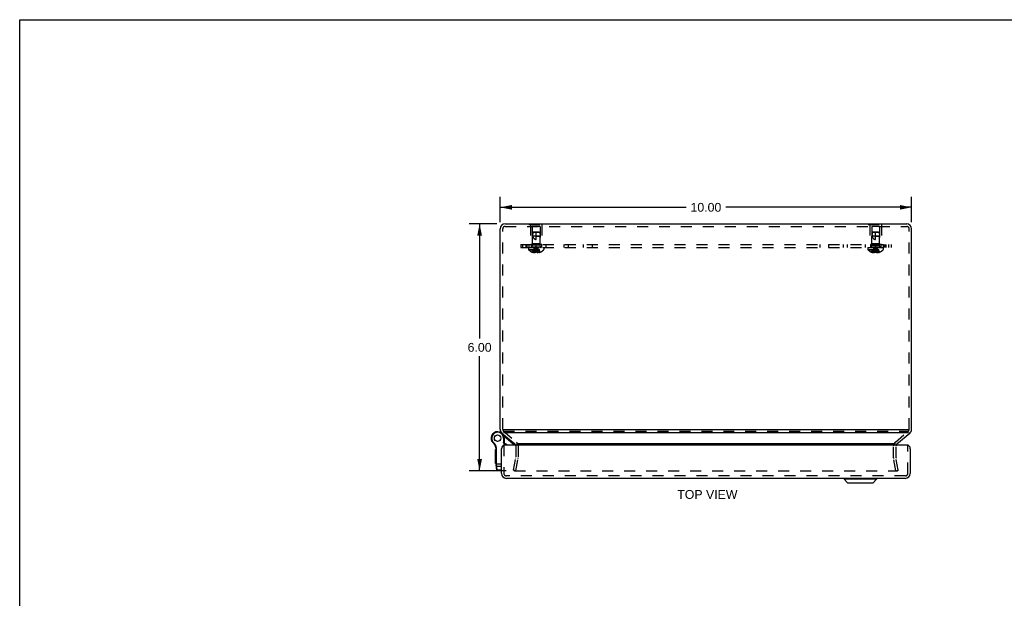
# Model space of a CAD drawing. Header units: inches. Extents: x 0 to 48.6, y 0 to 31.4.
# Tile 9 of 11: x 0 to 23.9, y 17.4 to 31.4. Entities that reach past the tile are written whole.
import ezdxf

# ---------------------------------------------------------------- set-up
doc = ezdxf.new("R2010")
doc.units = ezdxf.units.IN
doc.header["$LTSCALE"] = 2.671429
doc.header["$MEASUREMENT"] = 0
doc.linetypes.add('HIDDEN', pattern=[0.2, 0.1, -0.1])
doc.layers.get('0').update_dxf_attribs({"linetype": 'CONTINUOUS'})
for name, color, linetype in [('DEFAULT_2', 8, 'HIDDEN'), ('DIMENSIONS', 7, 'CONTINUOUS'), ('DOOR_ASSEMBLY', 7, 'CONTINUOUS'), ('SUBPANEL', 7, 'CONTINUOUS')]:
    doc.layers.add(name, color=color, linetype=linetype)
doc.styles.get("Standard").update_dxf_attribs({"font": 'arial.ttf'})
doc.dimstyles.new('DIMSTYLE_1', dxfattribs={"dimtxt": 0.214286, "dimasz": 0.285714, "dimexe": 0.09, "dimexo": 0.07, "dimgap": 0.0375, "dimtad": 0, "dimtih": 1, "dimtoh": 1, "dimzin": 4, "dimdsep": 46, "dimtxsty": 'Standard', "dimblk": '_FILLED', "dimblk1": '_FILLED', "dimblk2": '_FILLED', "dimcen": 0.09, "dimazin": 1, "dimtfac": 1, "dimtdec": 3, "dimtofl": 0, "dimtmove": 0, "dimatfit": 3, "dimldrblk": '_FILLED', "dimfxl": 0, "dimtolj": 1, "dimtzin": 4, "dimarcsym": 0})

# ---------------------------------------------------------------- blocks, each defined once
blk = doc.blocks.new('_FILLED')
at = {"color": 0, "linetype": 'ByBlock'}
blk.add_solid([(0, 0), (-1, 0.2), (-1, -0.2)], dxfattribs=at)
blk = doc.blocks.new('*D10')
at = {"layer": 'DIMENSIONS', "color": 2, "linetype": 'Continuous'}
for p, q in [((11.6, 26.463), (10.922, 26.463)), ((11.179, 26.463), (11.179, 23.677)), ((11.179, 20.462), (11.179, 23.248)), ((11.825, 20.462), (10.922, 20.462))]:
    blk.add_line(p, q, dxfattribs=at)
at = {"layer": 'DIMENSIONS', "color": 2, "linetype": 'Continuous', "xscale": 0.2857142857, "yscale": 0.2857142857, "zscale": 0.2857142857}
for p, rotation in [((11.179, 26.463), 90), ((11.179, 20.462), 270)]:
    blk.add_blockref('_FILLED', p, dxfattribs=dict(at, rotation=rotation))
at = {"layer": 'DIMENSIONS', "color": 2, "linetype": 'Continuous', "insert": (11.179, 23.57), "char_height": 0.2143, "width": 0.58232, "attachment_point": 2, "line_spacing_factor": 0.9}
blk.add_mtext('6.00', dxfattribs=at)
blk = doc.blocks.new('*D11')
at = {"layer": 'DIMENSIONS', "color": 2, "linetype": 'Continuous'}
for p, q in [((11.68, 26.51), (11.68, 27.124)), ((21.68, 26.51), (21.68, 27.124)), ((11.68, 26.867), (16.198, 26.867)), ((21.68, 26.867), (17.161, 26.867))]:
    blk.add_line(p, q, dxfattribs=at)
at = {"layer": 'DIMENSIONS', "color": 2, "linetype": 'Continuous', "xscale": 0.2857142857, "yscale": 0.2857142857, "zscale": 0.2857142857, "rotation": 180}
blk.add_blockref('_FILLED', (11.68, 26.867), dxfattribs=at)
at = {"layer": 'DIMENSIONS', "color": 2, "linetype": 'Continuous', "xscale": 0.2857142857, "yscale": 0.2857142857, "zscale": 0.2857142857}
blk.add_blockref('_FILLED', (21.68, 26.867), dxfattribs=at)
at = {"layer": 'DIMENSIONS', "color": 2, "linetype": 'Continuous', "insert": (16.68, 26.974), "char_height": 0.2143, "width": 0.74881, "attachment_point": 2, "line_spacing_factor": 0.9}
blk.add_mtext('10.00', dxfattribs=at)

msp = doc.modelspace()

# ---------------------------------------------------------------- linework, layer by layer
at = {"color": 7, "linetype": 'Continuous'}
for p, q in [((0, 0), (0, 31.429)), ((0, 31.429), (48.571, 31.429)), ((12.375, 26.467), (12.375, 26.463)), ((12.375, 26.467), (12.735, 26.467)), ((12.465, 26.467), (12.465, 26.463)), ((12.645, 26.467), (12.645, 26.463)), ((12.735, 26.467), (12.735, 26.463)), ((20.625, 26.467), (20.985, 26.467)), ((20.625, 26.467), (20.625, 26.463)), ((20.715, 26.467), (20.715, 26.463)), ((20.895, 26.467), (20.895, 26.463)), ((20.985, 26.467), (20.985, 26.463)), ((11.676, 22.036), (11.676, 22.292)), ((11.676, 22.292), (11.68, 22.292)), ((11.676, 22.036), (11.68, 22.036))]:
    msp.add_line(p, q, dxfattribs=at)
at = {"color": 3, "linetype": 'Continuous'}
for p, q in [((11.68, 21.47), (11.68, 26.343)), ((11.8, 26.463), (21.56, 26.463)), ((21.68, 21.47), (21.68, 26.343)), ((11.723, 21.378), (12.036, 21.115)), ((21.621, 21.457), (11.738, 21.457)), ((21.604, 21.385), (11.759, 21.385)), ((21.323, 21.115), (21.637, 21.378)), ((21.285, 21.115), (12.074, 21.115))]:
    msp.add_line(p, q, dxfattribs=at)
for centre, radius, start, end in [((11.8, 26.343), 0.12, 90, 180), ((21.56, 26.343), 0.12, 0, 90), ((11.8, 21.47), 0.12, 180, 230), ((21.56, 21.47), 0.12, 310, 360), ((11.997, 21.069), 0.06, 18.8206, 50), ((21.362, 21.069), 0.06, 130, 161.1794)]:
    msp.add_arc(centre, radius, start, end, dxfattribs=at)
at = {"layer": 'DEFAULT_2', "color": 8, "linetype": 'HIDDEN'}
for p, q in [((11.74, 26.31), (11.74, 26.343)), ((11.8, 26.403), (21.56, 26.403)), ((12.375, 26.463), (12.375, 26.446)), ((12.375, 26.446), (12.735, 26.446)), ((12.415, 26.446), (12.415, 25.967)), ((12.46, 26.404), (12.46, 25.977)), ((12.65, 26.404), (12.46, 26.404)), ((12.465, 26.463), (12.465, 26.446)), ((12.645, 26.463), (12.645, 26.446)), ((12.65, 26.404), (12.65, 25.977)), ((12.695, 26.446), (12.695, 25.967)), ((12.735, 26.463), (12.735, 26.446)), ((20.625, 26.463), (20.625, 26.446)), ((20.625, 26.446), (20.985, 26.446)), ((20.665, 26.446), (20.665, 25.967)), ((20.9, 26.404), (20.71, 26.404)), ((20.71, 26.404), (20.71, 25.977)), ((20.715, 26.463), (20.715, 26.446)), ((20.895, 26.463), (20.895, 26.446)), ((20.9, 26.404), (20.9, 25.977)), ((20.945, 26.446), (20.945, 25.967)), ((20.985, 26.463), (20.985, 26.446)), ((21.62, 26.31), (21.62, 26.343)), ((11.74, 21.47), (11.74, 26.31)), ((12.47, 26.257), (12.461, 26.167)), ((12.461, 25.92), (12.461, 26.167)), ((12.649, 26.167), (12.461, 26.167)), ((12.481, 26.267), (12.47, 26.257)), ((12.64, 26.257), (12.47, 26.257)), ((12.629, 26.267), (12.481, 26.267)), ((12.555, 26.087), (12.555, 26.267)), ((12.555, 26.167), (12.649, 26.167)), ((12.629, 26.267), (12.64, 26.257)), ((12.64, 26.257), (12.649, 26.167)), ((12.649, 25.92), (12.649, 26.167)), ((20.72, 26.257), (20.711, 26.167)), ((20.899, 26.167), (20.711, 26.167)), ((20.711, 25.92), (20.711, 26.167)), ((20.731, 26.267), (20.72, 26.257)), ((20.89, 26.257), (20.72, 26.257)), ((20.879, 26.267), (20.731, 26.267)), ((20.805, 26.087), (20.805, 26.267)), ((20.805, 26.167), (20.899, 26.167)), ((20.879, 26.267), (20.89, 26.257)), ((20.89, 26.257), (20.899, 26.167)), ((20.899, 25.92), (20.899, 26.167)), ((21.62, 21.47), (21.62, 26.31)), ((12.368, 25.892), (12.368, 25.845)), ((12.368, 25.892), (12.741, 25.892)), ((12.695, 25.967), (12.415, 25.967)), ((12.46, 25.977), (12.45, 25.967)), ((12.65, 25.977), (12.46, 25.977)), ((12.649, 25.92), (12.461, 25.92)), ((12.563, 25.843), (12.561, 25.863)), ((12.65, 25.977), (12.66, 25.967)), ((12.741, 25.892), (12.741, 25.845)), ((20.618, 25.892), (20.991, 25.892)), ((20.618, 25.892), (20.618, 25.845)), ((20.945, 25.967), (20.665, 25.967)), ((20.71, 25.977), (20.7, 25.967)), ((20.9, 25.977), (20.71, 25.977)), ((20.899, 25.92), (20.711, 25.92)), ((20.813, 25.843), (20.811, 25.863)), ((20.9, 25.977), (20.91, 25.967)), ((20.991, 25.892), (20.991, 25.845)), ((12.368, 25.845), (12.741, 25.845)), ((12.374, 25.831), (12.735, 25.831)), ((12.455, 25.779), (12.455, 25.778)), ((12.456, 25.778), (12.455, 25.779)), ((12.539, 25.778), (12.456, 25.778)), ((12.486, 25.778), (12.486, 25.768)), ((12.52, 25.778), (12.52, 25.763)), ((12.539, 25.778), (12.541, 25.801)), ((12.539, 25.779), (12.539, 25.778)), ((12.539, 25.778), (12.539, 25.768)), ((12.566, 25.822), (12.563, 25.843)), ((12.568, 25.8), (12.566, 25.822)), ((12.57, 25.778), (12.568, 25.801)), ((12.57, 25.779), (12.57, 25.778)), ((12.57, 25.778), (12.57, 25.768)), ((12.653, 25.778), (12.57, 25.778)), ((12.59, 25.778), (12.59, 25.763)), ((12.623, 25.778), (12.623, 25.768)), ((12.653, 25.778), (12.654, 25.779)), ((12.654, 25.779), (12.654, 25.778)), ((20.618, 25.845), (20.991, 25.845)), ((20.624, 25.831), (20.985, 25.831)), ((20.705, 25.779), (20.705, 25.778)), ((20.706, 25.778), (20.705, 25.779)), ((20.789, 25.778), (20.706, 25.778)), ((20.736, 25.778), (20.736, 25.768)), ((20.77, 25.778), (20.77, 25.763)), ((20.789, 25.778), (20.791, 25.801)), ((20.789, 25.779), (20.794, 25.778)), ((20.789, 25.779), (20.789, 25.778)), ((20.789, 25.778), (20.789, 25.768)), ((20.799, 25.778), (20.794, 25.778)), ((20.816, 25.822), (20.813, 25.843)), ((20.82, 25.779), (20.815, 25.778)), ((20.818, 25.8), (20.816, 25.822)), ((20.82, 25.778), (20.818, 25.801)), ((20.82, 25.779), (20.82, 25.778)), ((20.903, 25.778), (20.82, 25.778)), ((20.82, 25.778), (20.82, 25.768)), ((20.84, 25.778), (20.84, 25.763)), ((20.873, 25.778), (20.873, 25.768)), ((20.904, 25.779), (20.903, 25.778)), ((20.904, 25.779), (20.904, 25.778)), ((11.761, 21.424), (12.074, 21.161)), ((11.761, 21.424), (21.598, 21.424)), ((21.285, 21.161), (21.598, 21.424)), ((12.057, 21.069), (12.057, 20.78)), ((12.117, 21.069), (12.117, 20.78)), ((21.242, 20.78), (21.242, 21.069)), ((21.302, 20.78), (21.302, 21.069)), ((12.004, 20.473), (12.056, 20.769)), ((12.063, 20.462), (12.115, 20.759)), ((21.296, 20.462), (21.244, 20.759)), ((21.355, 20.473), (21.303, 20.769)), ((12.063, 20.462), (12.004, 20.473)), ((12.01, 20.477), (12.01, 20.476)), ((12.025, 20.462), (21.334, 20.462)), ((21.296, 20.462), (21.355, 20.473))]:
    msp.add_line(p, q, dxfattribs=at)
for points in [[(12.47, 26.257), (12.469, 26.245), (12.468, 26.233), (12.468, 26.222), (12.467, 26.21), (12.468, 26.199), (12.468, 26.187), (12.469, 26.177), (12.471, 26.167)], [(12.47, 26.257), (12.475, 26.262), (12.478, 26.264)], [(12.471, 26.167), (12.473, 26.159), (12.475, 26.152), (12.477, 26.146), (12.48, 26.14), (12.483, 26.134), (12.486, 26.129), (12.489, 26.124), (12.492, 26.12), (12.495, 26.116), (12.498, 26.112), (12.501, 26.109), (12.504, 26.106), (12.507, 26.104), (12.511, 26.101), (12.514, 26.099), (12.517, 26.097), (12.52, 26.095), (12.524, 26.093), (12.527, 26.092), (12.531, 26.09), (12.535, 26.089), (12.539, 26.088), (12.543, 26.088), (12.547, 26.087), (12.551, 26.087), (12.555, 26.087)], [(20.72, 26.257), (20.719, 26.245), (20.718, 26.233), (20.718, 26.222), (20.717, 26.21), (20.718, 26.199), (20.718, 26.187), (20.719, 26.177), (20.721, 26.167)], [(20.72, 26.257), (20.725, 26.262), (20.728, 26.264)], [(20.721, 26.167), (20.723, 26.159), (20.725, 26.152), (20.727, 26.146), (20.73, 26.14), (20.733, 26.134), (20.736, 26.129), (20.739, 26.124), (20.742, 26.12), (20.745, 26.116), (20.748, 26.112), (20.751, 26.109), (20.754, 26.106), (20.757, 26.104), (20.761, 26.101), (20.764, 26.099), (20.767, 26.097), (20.77, 26.095), (20.774, 26.093), (20.777, 26.092), (20.781, 26.09), (20.785, 26.089), (20.789, 26.088), (20.793, 26.088), (20.797, 26.087), (20.801, 26.087), (20.805, 26.087)], [(12.455, 25.779), (12.469, 25.801), (12.484, 25.822), (12.5, 25.843), (12.517, 25.863), (12.535, 25.883), (12.555, 25.902)], [(12.486, 25.778), (12.496, 25.8), (12.506, 25.822), (12.517, 25.843), (12.529, 25.863), (12.541, 25.883), (12.555, 25.902)], [(12.52, 25.778), (12.525, 25.8), (12.53, 25.822), (12.535, 25.843), (12.541, 25.863), (12.548, 25.883), (12.555, 25.902)], [(12.541, 25.8), (12.544, 25.822), (12.546, 25.843), (12.549, 25.863), (12.552, 25.883), (12.555, 25.902)], [(12.544, 25.822), (12.546, 25.843), (12.549, 25.863), (12.552, 25.883), (12.555, 25.902)], [(12.561, 25.863), (12.558, 25.883), (12.555, 25.902)], [(12.561, 25.863), (12.558, 25.883), (12.555, 25.902)], [(12.59, 25.778), (12.585, 25.8), (12.58, 25.822), (12.574, 25.843), (12.568, 25.863), (12.561, 25.883), (12.555, 25.902)], [(12.623, 25.778), (12.614, 25.8), (12.603, 25.822), (12.592, 25.843), (12.581, 25.863), (12.568, 25.883), (12.555, 25.902)], [(12.654, 25.779), (12.64, 25.801), (12.625, 25.822), (12.609, 25.843), (12.592, 25.863), (12.574, 25.883), (12.555, 25.902)], [(20.705, 25.779), (20.719, 25.801), (20.734, 25.822), (20.75, 25.843), (20.767, 25.863), (20.785, 25.883), (20.805, 25.902)], [(20.736, 25.778), (20.746, 25.8), (20.756, 25.822), (20.767, 25.843), (20.779, 25.863), (20.791, 25.883), (20.805, 25.902)], [(20.77, 25.778), (20.775, 25.8), (20.78, 25.822), (20.785, 25.843), (20.791, 25.863), (20.798, 25.883), (20.805, 25.902)], [(20.791, 25.8), (20.794, 25.822), (20.796, 25.843), (20.799, 25.863), (20.802, 25.883), (20.805, 25.902)], [(20.794, 25.822), (20.796, 25.843), (20.799, 25.863), (20.802, 25.883), (20.805, 25.902)], [(20.84, 25.778), (20.835, 25.8), (20.83, 25.822), (20.824, 25.843), (20.818, 25.863), (20.811, 25.883), (20.805, 25.902)], [(20.811, 25.863), (20.808, 25.883), (20.805, 25.902)], [(20.811, 25.863), (20.808, 25.883), (20.805, 25.902)], [(20.904, 25.779), (20.89, 25.801), (20.875, 25.822), (20.859, 25.843), (20.842, 25.863), (20.824, 25.883), (20.805, 25.902)], [(20.873, 25.778), (20.864, 25.8), (20.853, 25.822), (20.842, 25.843), (20.831, 25.863), (20.818, 25.883), (20.805, 25.902)], [(12.52, 25.763), (12.516, 25.764), (12.512, 25.764), (12.508, 25.764), (12.503, 25.765), (12.499, 25.766), (12.495, 25.766), (12.491, 25.767), (12.486, 25.768)], [(12.539, 25.768), (12.537, 25.767), (12.534, 25.766), (12.532, 25.766), (12.529, 25.765), (12.527, 25.764), (12.525, 25.764), (12.522, 25.764), (12.52, 25.763)], [(12.57, 25.779), (12.565, 25.778), (12.56, 25.778), (12.555, 25.778), (12.549, 25.778), (12.544, 25.778), (12.539, 25.779)], [(12.59, 25.763), (12.587, 25.764), (12.585, 25.764), (12.582, 25.764), (12.58, 25.765), (12.577, 25.766), (12.575, 25.766), (12.573, 25.767), (12.57, 25.768)], [(12.623, 25.768), (12.619, 25.767), (12.614, 25.766), (12.61, 25.766), (12.606, 25.765), (12.602, 25.764), (12.598, 25.764), (12.594, 25.764), (12.59, 25.763)], [(20.77, 25.763), (20.766, 25.764), (20.762, 25.764), (20.758, 25.764), (20.753, 25.765), (20.749, 25.766), (20.745, 25.766), (20.741, 25.767), (20.736, 25.768)], [(20.789, 25.768), (20.787, 25.767), (20.784, 25.766), (20.782, 25.766), (20.779, 25.765), (20.777, 25.764), (20.775, 25.764), (20.772, 25.764), (20.77, 25.763)], [(20.799, 25.778), (20.805, 25.778), (20.81, 25.778), (20.815, 25.778)], [(20.84, 25.763), (20.837, 25.764), (20.835, 25.764), (20.832, 25.764), (20.83, 25.765), (20.827, 25.766), (20.825, 25.766), (20.823, 25.767), (20.82, 25.768)], [(20.873, 25.768), (20.869, 25.767), (20.864, 25.766), (20.86, 25.766), (20.856, 25.765), (20.852, 25.764), (20.848, 25.764), (20.844, 25.764), (20.84, 25.763)], [(12.01, 20.48), (12.01, 20.478), (12.01, 20.477)], [(12.01, 20.476), (12.01, 20.474), (12.011, 20.473), (12.011, 20.472)], [(12.011, 20.472), (12.012, 20.471), (12.012, 20.47), (12.013, 20.469), (12.014, 20.467), (12.015, 20.467), (12.016, 20.466), (12.017, 20.465), (12.018, 20.464), (12.019, 20.464)], [(12.025, 20.462), (12.024, 20.462), (12.023, 20.462), (12.021, 20.463), (12.02, 20.463), (12.019, 20.464)], [(21.349, 20.477), (21.349, 20.476), (21.349, 20.474), (21.349, 20.473), (21.348, 20.472), (21.348, 20.471), (21.347, 20.47), (21.346, 20.469), (21.346, 20.467), (21.345, 20.467), (21.344, 20.466), (21.343, 20.465), (21.342, 20.464), (21.34, 20.464), (21.339, 20.463), (21.338, 20.463), (21.337, 20.462), (21.335, 20.462), (21.334, 20.462)], [(21.349, 20.48), (21.349, 20.478), (21.349, 20.477)]]:
    msp.add_lwpolyline(points, dxfattribs=at)
for centre, radius, start, end in [((11.8, 26.343), 0.06, 90, 180), ((21.56, 26.343), 0.06, 0, 90), ((12.432, 25.92), 0.0282, 270, 360), ((12.677, 25.92), 0.0282, 180, 270), ((20.682, 25.92), 0.0282, 270, 360), ((20.927, 25.92), 0.0282, 180, 270), ((12.388, 25.845), 0.02, 180, 226.4862), ((12.555, 26.02), 0.262, 226.4862, 247.6643), ((12.555, 26.02), 0.261, 247.9106, 254.8059), ((12.555, 26.02), 0.261, 285.1941, 292.0894), ((12.555, 26.02), 0.262, 292.3357, 313.5138), ((12.721, 25.845), 0.02, 313.5138, 360), ((20.638, 25.845), 0.02, 180, 226.4862), ((20.805, 26.02), 0.262, 226.4862, 247.6643), ((20.805, 26.02), 0.261, 247.9106, 254.8059), ((20.805, 26.02), 0.261, 285.1941, 292.0894), ((20.805, 26.02), 0.262, 292.3357, 313.5138), ((20.971, 25.845), 0.02, 313.5138, 360), ((11.8, 21.47), 0.06, 180, 230), ((21.56, 21.47), 0.06, 310, 360), ((11.997, 21.069), 0.06, 0, 18.8206), ((11.997, 21.069), 0.12, 0, 50), ((21.362, 21.069), 0.12, 130, 180), ((21.362, 21.069), 0.06, 161.1794, 180), ((11.997, 20.78), 0.06, 350, 360), ((11.997, 20.78), 0.12, 350, 360), ((21.362, 20.78), 0.12, 180, 190), ((21.362, 20.78), 0.06, 180, 190)]:
    msp.add_arc(centre, radius, start, end, dxfattribs=at)
at = {"layer": 'DOOR_ASSEMBLY', "color": 7, "linetype": 'Continuous'}
for p, q in [((11.675, 21.4), (11.674, 21.4)), ((11.741, 21.35), (11.747, 21.357)), ((11.993, 21.112), (11.767, 21.301)), ((11.481, 21.174), (11.492, 21.181)), ((11.481, 21.174), (11.492, 21.181)), ((11.481, 21.174), (11.481, 21.174)), ((11.492, 21.181), (11.492, 21.181)), ((11.511, 21.138), (11.519, 21.148)), ((11.761, 21.254), (11.761, 21.155)), ((11.774, 21.254), (11.761, 21.254)), ((11.774, 21.159), (11.761, 21.155)), ((11.796, 21.088), (11.761, 21.155)), ((11.774, 21.254), (11.774, 21.159)), ((11.811, 21.088), (11.774, 21.159)), ((11.993, 21.112), (12.012, 21.135)), ((11.569, 20.639), (11.569, 20.979)), ((11.579, 20.979), (11.569, 20.979)), ((11.579, 20.971), (11.569, 20.971)), ((11.579, 20.919), (11.569, 20.919)), ((11.579, 20.911), (11.569, 20.911)), ((11.579, 20.841), (11.569, 20.841)), ((11.578, 21.017), (11.59, 21.019)), ((11.579, 20.622), (11.579, 20.998)), ((11.579, 20.998), (11.592, 20.998)), ((11.592, 20.618), (11.592, 20.998)), ((11.579, 20.639), (11.569, 20.639)), ((11.579, 20.639), (11.569, 20.639)), ((11.579, 20.634), (11.709, 20.634)), ((11.598, 20.481), (11.58, 20.604)), ((11.589, 20.619), (11.59, 20.619)), ((11.589, 20.619), (11.589, 20.619)), ((11.59, 20.619), (11.591, 20.619)), ((11.59, 20.619), (11.59, 20.619)), ((11.59, 20.619), (11.59, 20.619)), ((11.591, 20.619), (11.592, 20.619)), ((11.591, 20.619), (11.591, 20.619)), ((11.592, 20.619), (11.592, 20.619)), ((11.592, 20.617), (11.592, 20.618)), ((11.592, 20.615), (11.592, 20.617)), ((11.592, 20.614), (11.592, 20.615)), ((11.592, 20.613), (11.592, 20.614)), ((11.592, 20.612), (11.592, 20.613)), ((11.592, 20.61), (11.592, 20.612)), ((11.592, 20.609), (11.592, 20.61)), ((11.592, 20.608), (11.592, 20.609)), ((11.593, 20.607), (11.592, 20.608)), ((11.593, 20.604), (11.593, 20.605)), ((11.593, 20.602), (11.593, 20.604)), ((11.593, 20.601), (11.593, 20.602)), ((11.593, 20.6), (11.593, 20.601)), ((11.593, 20.599), (11.593, 20.6)), ((11.596, 20.578), (11.593, 20.599)), ((11.61, 20.477), (11.596, 20.578)), ((11.596, 20.578), (11.709, 20.578)), ((11.598, 20.481), (11.598, 20.481)), ((11.598, 20.481), (11.598, 20.481)), ((11.61, 20.47), (11.61, 20.477)), ((11.709, 20.477), (11.61, 20.477)), ((11.709, 20.47), (11.61, 20.47)), ((12.516, 20.274), (12.516, 20.278)), ((12.772, 20.274), (12.516, 20.274)), ((12.772, 20.274), (12.772, 20.278)), ((20.037, 20.275), (20.825, 20.275)), ((20.037, 20.275), (20.037, 20.256)), ((20.825, 20.256), (20.037, 20.256)), ((20.037, 20.256), (20.12, 20.173)), ((20.12, 20.173), (20.742, 20.173)), ((20.125, 20.171), (20.737, 20.171)), ((20.825, 20.256), (20.742, 20.173)), ((20.825, 20.275), (20.825, 20.256))]:
    msp.add_line(p, q, dxfattribs=at)
at = {"layer": 'DOOR_ASSEMBLY', "color": 8, "linetype": 'HIDDEN'}
for p, q in [((11.769, 21.088), (11.769, 20.398)), ((21.589, 20.398), (21.589, 21.088)), ((21.529, 20.338), (11.829, 20.338))]:
    msp.add_line(p, q, dxfattribs=at)
at = {"layer": 'DOOR_ASSEMBLY', "color": 3, "linetype": 'Continuous'}
for p, q in [((21.559, 21.088), (11.799, 21.088)), ((11.709, 20.398), (11.709, 20.998)), ((21.649, 20.998), (21.649, 20.398)), ((21.529, 20.278), (11.829, 20.278))]:
    msp.add_line(p, q, dxfattribs=at)
at = {"layer": 'DOOR_ASSEMBLY', "color": 7, "linetype": 'Continuous'}
for points in [[(11.579, 20.622), (11.579, 20.622), (11.579, 20.622), (11.579, 20.622), (11.579, 20.622), (11.579, 20.621), (11.579, 20.621), (11.579, 20.621), (11.579, 20.621), (11.579, 20.621), (11.579, 20.621), (11.579, 20.621), (11.579, 20.621), (11.579, 20.621), (11.579, 20.621), (11.58, 20.621), (11.58, 20.621), (11.58, 20.621), (11.58, 20.621), (11.58, 20.621), (11.58, 20.621), (11.58, 20.621), (11.58, 20.621), (11.58, 20.621), (11.58, 20.621), (11.58, 20.62), (11.58, 20.62), (11.58, 20.62), (11.581, 20.62), (11.581, 20.62), (11.581, 20.62), (11.581, 20.62), (11.581, 20.62), (11.581, 20.62), (11.581, 20.62), (11.581, 20.62), (11.581, 20.62), (11.582, 20.62), (11.582, 20.62), (11.582, 20.62), (11.582, 20.62), (11.582, 20.62), (11.582, 20.62), (11.582, 20.62), (11.582, 20.62), (11.583, 20.62), (11.583, 20.62), (11.583, 20.62), (11.583, 20.619), (11.583, 20.619), (11.583, 20.619), (11.584, 20.619), (11.584, 20.619), (11.584, 20.619), (11.584, 20.619), (11.584, 20.619), (11.584, 20.619), (11.585, 20.619), (11.585, 20.619), (11.585, 20.619), (11.585, 20.619), (11.585, 20.619), (11.585, 20.619), (11.586, 20.619), (11.586, 20.619), (11.586, 20.619), (11.586, 20.619), (11.586, 20.619), (11.587, 20.619), (11.587, 20.619), (11.587, 20.619), (11.587, 20.619), (11.587, 20.619), (11.588, 20.619), (11.588, 20.619), (11.588, 20.619), (11.588, 20.619), (11.589, 20.619)], [(11.58, 20.604), (11.58, 20.604), (11.58, 20.604), (11.58, 20.604), (11.58, 20.604), (11.58, 20.604), (11.58, 20.604), (11.581, 20.604), (11.581, 20.603), (11.581, 20.603), (11.581, 20.603), (11.581, 20.603), (11.581, 20.603), (11.581, 20.603), (11.581, 20.603), (11.581, 20.603), (11.581, 20.603), (11.581, 20.603), (11.581, 20.602), (11.581, 20.602), (11.581, 20.602), (11.581, 20.602), (11.582, 20.602), (11.582, 20.602), (11.582, 20.602), (11.582, 20.602), (11.582, 20.602), (11.582, 20.602), (11.582, 20.601), (11.582, 20.601), (11.582, 20.601), (11.582, 20.601), (11.583, 20.601), (11.583, 20.601), (11.583, 20.601), (11.583, 20.601), (11.583, 20.601), (11.583, 20.601), (11.583, 20.601), (11.584, 20.601), (11.584, 20.6), (11.584, 20.6), (11.584, 20.6), (11.584, 20.6), (11.584, 20.6), (11.584, 20.6), (11.585, 20.6), (11.585, 20.6), (11.585, 20.6), (11.585, 20.6), (11.585, 20.6), (11.585, 20.6), (11.586, 20.6), (11.586, 20.6), (11.586, 20.6), (11.586, 20.6), (11.586, 20.599), (11.586, 20.599), (11.587, 20.599), (11.587, 20.599), (11.587, 20.599), (11.587, 20.599), (11.587, 20.599), (11.588, 20.599), (11.588, 20.599), (11.588, 20.599), (11.588, 20.599), (11.588, 20.599), (11.589, 20.599), (11.589, 20.599), (11.589, 20.599), (11.589, 20.599), (11.589, 20.599), (11.59, 20.599), (11.59, 20.599), (11.59, 20.599), (11.59, 20.599), (11.59, 20.599), (11.591, 20.599), (11.591, 20.599), (11.591, 20.599), (11.591, 20.599), (11.591, 20.599), (11.592, 20.599), (11.592, 20.599), (11.592, 20.599), (11.592, 20.599), (11.593, 20.599), (11.593, 20.599), (11.593, 20.599), (11.593, 20.599)], [(11.583, 20.588), (11.583, 20.587), (11.583, 20.587), (11.583, 20.587), (11.583, 20.587), (11.583, 20.587), (11.583, 20.586), (11.583, 20.586), (11.583, 20.586), (11.583, 20.586), (11.583, 20.586), (11.583, 20.585), (11.583, 20.585), (11.583, 20.585), (11.583, 20.585), (11.583, 20.585), (11.584, 20.585), (11.584, 20.584), (11.584, 20.584), (11.584, 20.584), (11.584, 20.584), (11.584, 20.584), (11.584, 20.584), (11.584, 20.583), (11.584, 20.583), (11.584, 20.583), (11.585, 20.583), (11.585, 20.583), (11.585, 20.583), (11.585, 20.582), (11.585, 20.582), (11.585, 20.582), (11.585, 20.582), (11.585, 20.582), (11.586, 20.582), (11.586, 20.582), (11.586, 20.581), (11.586, 20.581), (11.586, 20.581), (11.586, 20.581), (11.586, 20.581), (11.587, 20.581), (11.587, 20.581), (11.587, 20.58), (11.587, 20.58), (11.587, 20.58), (11.587, 20.58), (11.588, 20.58), (11.588, 20.58), (11.588, 20.58), (11.588, 20.58), (11.588, 20.58), (11.589, 20.579), (11.589, 20.579), (11.589, 20.579), (11.589, 20.579), (11.589, 20.579), (11.589, 20.579), (11.59, 20.579), (11.59, 20.579), (11.59, 20.579), (11.59, 20.579), (11.59, 20.579), (11.591, 20.578), (11.591, 20.578), (11.591, 20.578), (11.591, 20.578), (11.591, 20.578), (11.592, 20.578), (11.592, 20.578), (11.592, 20.578), (11.592, 20.578), (11.593, 20.578), (11.593, 20.578), (11.593, 20.578), (11.593, 20.578), (11.593, 20.578), (11.594, 20.578), (11.594, 20.578), (11.594, 20.578), (11.594, 20.578), (11.594, 20.578), (11.595, 20.578), (11.595, 20.578), (11.595, 20.578), (11.595, 20.578), (11.596, 20.578)], [(11.593, 20.605), (11.593, 20.606), (11.593, 20.607)], [(11.597, 20.486), (11.597, 20.486), (11.597, 20.486), (11.597, 20.486), (11.597, 20.486), (11.597, 20.485), (11.597, 20.485), (11.597, 20.485), (11.597, 20.485), (11.597, 20.485), (11.597, 20.485), (11.597, 20.484), (11.597, 20.484), (11.597, 20.484), (11.598, 20.484), (11.598, 20.484), (11.598, 20.483), (11.598, 20.483), (11.598, 20.483), (11.598, 20.483), (11.598, 20.483), (11.598, 20.483), (11.598, 20.482), (11.598, 20.482), (11.598, 20.482), (11.599, 20.482), (11.599, 20.482), (11.599, 20.482), (11.599, 20.481), (11.599, 20.481), (11.599, 20.481), (11.599, 20.481), (11.599, 20.481), (11.6, 20.481), (11.6, 20.481), (11.6, 20.48), (11.6, 20.48), (11.6, 20.48), (11.6, 20.48), (11.6, 20.48), (11.601, 20.48), (11.601, 20.48), (11.601, 20.479), (11.601, 20.479), (11.601, 20.479), (11.601, 20.479), (11.602, 20.479), (11.602, 20.479), (11.602, 20.479), (11.602, 20.479), (11.602, 20.478), (11.602, 20.478), (11.603, 20.478), (11.603, 20.478), (11.603, 20.478), (11.603, 20.478), (11.603, 20.478), (11.604, 20.478), (11.604, 20.478), (11.604, 20.478), (11.604, 20.478), (11.604, 20.477), (11.605, 20.477), (11.605, 20.477), (11.605, 20.477), (11.605, 20.477), (11.605, 20.477), (11.606, 20.477), (11.606, 20.477), (11.606, 20.477), (11.606, 20.477), (11.606, 20.477), (11.607, 20.477), (11.607, 20.477), (11.607, 20.477), (11.607, 20.477), (11.608, 20.477), (11.608, 20.477), (11.608, 20.477), (11.608, 20.477), (11.608, 20.477), (11.609, 20.477), (11.609, 20.477), (11.609, 20.477), (11.609, 20.477), (11.609, 20.477), (11.61, 20.477)]]:
    msp.add_lwpolyline(points, dxfattribs=at)
for radius in [0.079, 0.078]:
    msp.add_circle((11.617, 21.254), radius, dxfattribs=at)
for centre, radius, start, end in [((11.617, 21.254), 0.158, 0, 210.265), ((11.617, 21.254), 0.144, 0, 210.265), ((11.58, 21.158), 0.26, 51.1639, 68.622), ((11.617, 21.254), 0.158, 210.2787, 232.6869), ((11.604, 21.246), 0.142, 210.265, 229.2067), ((11.604, 21.246), 0.129, 210.265, 229.2067), ((11.38, 20.987), 0.2, 8.8401, 49.2067), ((11.38, 20.987), 0.213, 8.8401, 49.2067), ((11.717, 20.931), 0.21, 48.2716, 69.7019), ((11.932, 21.039), 0.095, 31.1414, 50), ((11.932, 21.039), 0.125, 23.1438, 50), ((11.454, 20.998), 0.125, 0, 8.8401), ((11.454, 20.998), 0.138, 0, 8.8401), ((11.704, 20.622), 0.125, 180, 187.9618), ((11.61, 20.483), 0.013, 187.9757, 270), ((20.04, 20.275), 0.00305, 89.9999, 180), ((20.125, 20.178), 0.0071, 225, 270), ((20.737, 20.178), 0.0071, 270, 315), ((20.822, 20.275), 0.00305, 0, 90.0001)]:
    msp.add_arc(centre, radius, start, end, dxfattribs=at)
at = {"layer": 'DOOR_ASSEMBLY', "color": 3, "linetype": 'Continuous'}
for centre, radius, start, end in [((11.799, 20.998), 0.09, 90, 180), ((21.559, 20.998), 0.09, 0, 90), ((11.829, 20.398), 0.12, 180, 270), ((21.529, 20.398), 0.12, 270, 360)]:
    msp.add_arc(centre, radius, start, end, dxfattribs=at)
at = {"layer": 'DOOR_ASSEMBLY', "color": 8, "linetype": 'HIDDEN'}
for centre, start, end in [((11.829, 20.398), 180, 270), ((21.529, 20.398), 270, 360)]:
    msp.add_arc(centre, 0.06, start, end, dxfattribs=at)
at = {"layer": 'SUBPANEL', "color": 8, "linetype": 'HIDDEN'}
for p, q in [((12.18, 25.967), (12.18, 25.892)), ((12.18, 25.967), (21.18, 25.967)), ((12.18, 25.892), (21.18, 25.892)), ((12.231, 25.892), (12.231, 25.967)), ((12.305, 25.967), (12.305, 25.892)), ((12.334, 25.892), (12.334, 25.967)), ((12.374, 25.967), (12.374, 25.892)), ((12.43, 25.967), (12.43, 25.892)), ((12.555, 25.892), (12.555, 25.967)), ((12.68, 25.967), (12.68, 25.892)), ((12.797, 25.892), (12.797, 25.967)), ((13.236, 25.892), (13.236, 25.967)), ((13.337, 25.892), (13.337, 25.967)), ((13.696, 25.967), (13.696, 25.892)), ((13.914, 25.967), (13.914, 25.892)), ((19.446, 25.967), (19.446, 25.892)), ((19.664, 25.967), (19.664, 25.892)), ((20.022, 25.892), (20.022, 25.967)), ((20.123, 25.892), (20.123, 25.967)), ((20.563, 25.892), (20.563, 25.967)), ((20.68, 25.967), (20.68, 25.892)), ((20.805, 25.892), (20.805, 25.967)), ((20.93, 25.967), (20.93, 25.892)), ((20.986, 25.967), (20.986, 25.892)), ((21.026, 25.892), (21.026, 25.967)), ((21.055, 25.967), (21.055, 25.892)), ((21.128, 25.892), (21.128, 25.967)), ((21.18, 25.967), (21.18, 25.892))]:
    msp.add_line(p, q, dxfattribs=at)

# ---------------------------------------------------------------- texts
at = {"layer": 'DIMENSIONS', "color": 2, "linetype": 'Continuous', "insert": (16.716, 19.994), "char_height": 0.2143, "width": 1.46017, "attachment_point": 2, "line_spacing_factor": 0.9}
msp.add_mtext('TOP VIEW', dxfattribs=at)

# ---------------------------------------------------------------- dimensions: what is measured, and where the dimension line sits
at = {"layer": 'DIMENSIONS', "color": 2, "linetype": 'Continuous'}
for base, p1, p2, angle, picture, middle in [((11.68, 26.867), (21.68, 26.44), (11.68, 26.44), 180, '*D11', (16.689, 26.866)), ((11.179, 20.462), (11.67, 26.463), (11.895, 20.462), 270, '*D10', (11.177, 23.461))]:
    dim = msp.add_linear_dim(base=base, p1=p1, p2=p2, angle=angle, dimstyle='DIMSTYLE_1', dxfattribs=at)
    dim.commit()
    dim.dimension.update_dxf_attribs({"geometry": picture, "text_midpoint": middle, "dimtype": 160})

doc.saveas('drawing.dxf')
